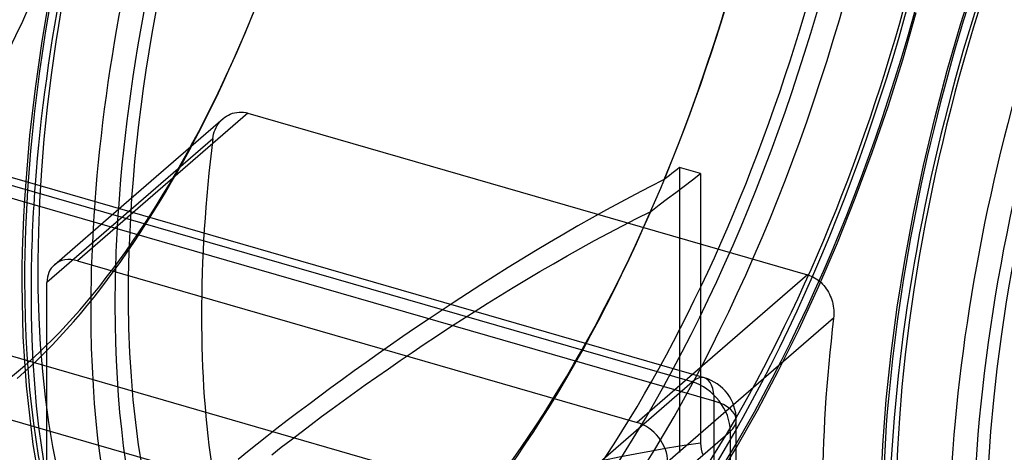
# Model space of a CAD drawing. Header units: millimetres. Extents: x -169 to 169, y -141 to 124.
# Tile 7 of 13: x -103 to 8, y -46 to 2. Entities that reach past the tile are written whole.
import ezdxf

# ---------------------------------------------------------------- set-up
doc = ezdxf.new("R2010")
doc.units = ezdxf.units.MM
doc.layers.add('HIDDEN', color=7, linetype='Continuous')
doc.layers.add('THICK', color=7, linetype='Continuous')

msp = doc.modelspace()

# ---------------------------------------------------------------- linework, layer by layer
at = {"layer": 'HIDDEN'}
for p, q in [((-3.29, -2.04), (-1.75, 3.28)), ((-4.95, -7.33), (-3.29, -2.04)), ((-6.75, -12.56), (-4.95, -7.33)), ((-80.55, -9.07), (-80.38, -8.88)), ((-80.38, -8.88), (-80.19, -8.71)), ((-81.18, -10.22), (-81.09, -9.97)), ((-81.09, -9.97), (-80.98, -9.73)), ((-80.98, -9.73), (-80.85, -9.49)), ((-80.85, -9.49), (-80.71, -9.27)), ((-80.71, -9.27), (-80.55, -9.07)), ((-81.36, -11.01), (-100.13, -27.26)), ((-81.36, -11.01), (-81.32, -10.74)), ((-81.32, -10.74), (-81.26, -10.48)), ((-81.26, -10.48), (-81.18, -10.22)), ((-8.66, -17.71), (-6.75, -12.56)), ((-28.82, -14.46), (-29.11, -14.69)), ((-28.53, -14.23), (-28.82, -14.46)), ((-26.16, -14.92), (-28.53, -14.23)), ((-28.53, -14.23), (-28.53, -46.47)), ((-30.27, -15.59), (-31.91, -16.43)), ((-29.98, -15.37), (-30.27, -15.59)), ((-29.69, -15.14), (-29.98, -15.37)), ((-29.4, -14.91), (-29.69, -15.14)), ((-29.11, -14.69), (-29.4, -14.91)), ((-27.09, -15.63), (-26.16, -14.92)), ((-26.16, -14.92), (-26.16, -45.42)), ((-102.62, -17.85), (-102.49, -15.87)), ((-31.91, -16.43), (-33.55, -17.28)), ((-28.96, -17.05), (-28.03, -16.34)), ((-28.03, -16.34), (-27.09, -15.63)), ((-24.62, -40.66), (-105.38, -17.35)), ((-33.55, -17.28), (-35.19, -18.15)), ((-30.85, -18.48), (-29.91, -17.76)), ((-29.91, -17.76), (-28.96, -17.05)), ((-10.67, -22.75), (-8.66, -17.71)), ((-102.73, -19.82), (-102.62, -17.85)), ((-99.28, -25.24), (-91.97, -18.9)), ((-35.19, -18.15), (-36.81, -19.03)), ((-31.8, -19.2), (-30.85, -18.48)), ((-102.81, -21.76), (-102.73, -19.82)), ((-90.39, -19.36), (-96.66, -24.8)), ((-38.43, -19.93), (-40.04, -20.85)), ((-36.81, -19.03), (-38.43, -19.93)), ((-34.99, -20.83), (-33.4, -20.01)), ((-33.4, -20.01), (-31.8, -19.2)), ((-40.04, -20.85), (-41.65, -21.77)), ((-36.58, -21.66), (-34.99, -20.83)), ((-102.87, -23.68), (-102.81, -21.76)), ((-41.65, -21.77), (-43.24, -22.71)), ((-38.15, -22.51), (-36.58, -21.66)), ((-43.24, -22.71), (-44.82, -23.65)), ((-41.27, -24.24), (-39.71, -23.37)), ((-39.71, -23.37), (-38.15, -22.51)), ((-12.78, -27.67), (-10.67, -22.75)), ((-102.91, -25.57), (-102.87, -23.68)), ((-44.82, -23.65), (-46.39, -24.61)), ((-42.81, -25.12), (-41.27, -24.24)), ((-102.92, -27.45), (-102.91, -25.57)), ((-96.66, -24.8), (-33.34, -43.08)), ((-47.94, -25.57), (-49.49, -26.53)), ((-46.39, -24.61), (-47.94, -25.57)), ((-44.34, -26.01), (-42.81, -25.12)), ((-49.49, -26.53), (-51.02, -27.5)), ((-45.85, -26.91), (-44.34, -26.01)), ((-102.8, -33.35), (-102.92, -27.45)), ((-100.13, -65.04), (-100.13, -27.26)), ((-51.02, -27.5), (-52.53, -28.48)), ((-48.84, -28.72), (-47.35, -27.81)), ((-47.35, -27.81), (-45.85, -26.91)), ((-15.02, -32.52), (-12.78, -27.67)), ((-52.53, -28.48), (-54.03, -29.46)), ((-50.31, -29.63), (-48.84, -28.72)), ((-54.03, -29.46), (-55.51, -30.44)), ((-51.77, -30.55), (-50.31, -29.63)), ((-55.51, -30.44), (-56.97, -31.42)), ((-53.21, -31.47), (-51.77, -30.55)), ((-56.97, -31.42), (-58.42, -32.39)), ((-54.64, -32.39), (-53.21, -31.47)), ((-102.44, -38.93), (-102.8, -33.35)), ((-59.85, -33.37), (-61.26, -34.35)), ((-58.42, -32.39), (-59.85, -33.37)), ((-57.43, -34.24), (-56.04, -33.32)), ((-56.04, -33.32), (-54.64, -32.39)), ((-17.34, -37.21), (-15.02, -32.52)), ((-61.26, -34.35), (-62.64, -35.32)), ((-58.81, -35.16), (-57.43, -34.24)), ((-62.64, -35.32), (-64.01, -36.29)), ((-60.16, -36.08), (-58.81, -35.16)), ((-64.01, -36.29), (-65.36, -37.25)), ((-61.49, -37), (-60.16, -36.08)), ((-65.36, -37.25), (-66.68, -38.21)), ((-62.81, -37.92), (-61.49, -37)), ((-27.06, -37.64), (-33.34, -43.08)), ((-19.73, -41.72), (-17.34, -37.21)), ((-101.67, -45.56), (-102.44, -38.93)), ((-66.68, -38.21), (-67.98, -39.16)), ((-65.37, -39.73), (-64.1, -38.83)), ((-64.1, -38.83), (-62.81, -37.92)), ((-69.25, -40.1), (-70.5, -41.04)), ((-67.98, -39.16), (-69.25, -40.1)), ((-66.62, -40.63), (-65.37, -39.73)), ((-70.5, -41.04), (-71.72, -41.96)), ((-67.84, -41.53), (-66.62, -40.63)), ((-22.43, -41.1), (-29.87, -47.54)), ((-24.62, -102.26), (-24.62, -40.66)), ((-71.72, -41.96), (-72.92, -42.87)), ((-69.04, -42.42), (-67.84, -41.53)), ((-22.18, -46.03), (-19.73, -41.72)), ((-72.92, -42.87), (-74.09, -43.78)), ((-71.37, -44.17), (-70.22, -43.3)), ((-70.22, -43.3), (-69.04, -42.42)), ((-74.09, -43.78), (-75.23, -44.67)), ((-72.5, -45.03), (-71.37, -44.17)), ((-101.13, -48.82), (-101.67, -45.56)), ((-76.35, -45.55), (-77.43, -46.42)), ((-75.23, -44.67), (-76.35, -45.55)), ((-73.61, -45.88), (-72.5, -45.03)), ((-26.16, -45.42), (-26.14, -45.75)), ((-77.43, -46.42), (-78.49, -47.27)), ((-74.68, -46.73), (-73.61, -45.88)), ((-26.14, -45.75), (-26.09, -46.1)), ((-26.09, -46.1), (-26, -46.45)), ((-26, -46.45), (-25.88, -46.8)), ((-24.39, -49.67), (-22.18, -46.03))]:
    msp.add_line(p, q, dxfattribs=at)
for centre, major_axis, ratio, start_param, end_param in [((-53.65, 15.49), (27.18, 94.16), 0.433013, -0.982794, 2.158799), ((-127.74, 36.87), (-21.22, -73.5), 0.433013, 0.588003, 3.141594), ((-62.09, 17.92), (-26.35, -91.27), 0.433013, 1.322189, 3.141599), ((-61.23, 17.67), (-25.79, -89.35), 0.433013, 0.588003, 3.141593), ((-53.65, 15.49), (26.35, 91.27), 0.433013, -2.55359, 0), ((-103.49, 29.87), (-21.77, -75.42), 0.433013, 0.588003, 3.141594), ((-43.43, 12.54), (-26.35, -91.27), 0.433013, 0.588003, 3.141593), ((-102.62, 29.62), (-21.22, -73.5), 0.433013, 0.588003, 3.141594), ((-61.23, 17.67), (-25.79, -89.35), 0.433013, -2.55359, -0.166641), ((-53.65, 15.49), (26.35, 91.27), 0.433013, 0.588003, 3.141593), ((-102.62, 29.62), (-21.22, -73.5), 0.433013, -2.55359, -0.166593), ((43.43, -12.54), (27.18, 94.16), 0.433013, -0.982794, 2.158799), ((-126.35, 36.47), (-21.77, -75.42), 0.433013, 0.588003, 2.158799), ((-127.74, 36.87), (21.33, 73.88), 0.433013, -2.55359, -0.982794), ((43.43, -12.54), (26.35, 91.27), 0.433013, 0.588003, 3.141593), ((-51.92, 14.99), (27.74, 96.08), 0.433013, -2.55359, -0.982794), ((-53.65, 15.49), (27.18, 94.16), 0.433013, -2.55359, -0.982794), ((-45.16, 13.04), (27.74, 96.08), 0.433013, -2.55359, -0.982794), ((-43.43, 12.54), (-27.18, -94.16), 0.433013, 0.588003, 2.158799), ((-35.13, 10.14), (26.35, 91.27), 0.433013, 1.927127, 2.390471), ((-62.09, 17.92), (-26.35, -91.27), 0.433013, -1.083426, -0.166693), ((-51.92, 14.99), (27.74, 96.08), 0.433013, 2.022721, 2.158799), ((-43.43, 12.54), (-26.35, -91.27), 0.433013, -1.111922, 0), ((-45.16, 13.04), (27.74, 96.08), 0.433013, 2.022721, 2.158799), ((-43.43, 12.54), (-27.18, -94.16), 0.433013, -1.108941, -0.982794), ((-62.09, 17.92), (-26.35, -91.27), 0.433013, 0.588003, 1.279681), ((-96.66, -28.26), (2.62, -3.02), 0.75, 2.284521, 3.141672), ((-96.66, -28.26), (2.62, -3.02), 0.75, -3.141514, -2.427868), ((-53.65, 15.49), (27.18, 94.16), 0.433013, 2.158799, 3.729595), ((-51.92, 14.99), (27.74, 96.08), 0.433013, 2.158799, 3.141593), ((-43.43, 12.54), (-27.18, -94.16), 0.433013, -0.982794, 0.588003), ((-45.16, 13.04), (27.74, 96.08), 0.433013, 2.158799, 3.729595), ((-102.62, 29.62), (-21.22, -73.5), 0.433013, 0.000002, 0.588003), ((-27.12, -42.83), (-1.39, -4.8), 0.433013, 2.158799, 3.141599), ((-27.12, -42.83), (-5, 0), 0.5, 3.141499, 4.18879), ((-33.34, -46.54), (2.62, -3.02), 0.75, 0.713724, 2.284521), ((0, -90.5), (-93.88, 0), 0.5, -1.288423, -0.627224)]:
    msp.add_ellipse(centre, major_axis=major_axis, ratio=ratio, start_param=start_param, end_param=end_param, dxfattribs=at)
at = {"layer": 'THICK'}
for p, q in [((3.29, 2.04), (4.95, 7.33)), ((-100.67, 0.06), (-99.76, 5.47)), ((1.75, -3.28), (3.29, 2.04)), ((-101.43, -5.29), (-100.67, 0.06)), ((0.34, -8.64), (1.75, -3.28)), ((-102.04, -10.61), (-101.43, -5.29)), ((-91.97, -18.9), (-80.19, -8.7)), ((-77.38, -8.09), (-90.39, -19.36)), ((-80.19, -8.71), (-80, -8.55)), ((-80, -8.55), (-79.81, -8.42)), ((-79.81, -8.42), (-79.59, -8.3)), ((-79.59, -8.3), (-79.37, -8.19)), ((-79.37, -8.19), (-79.13, -8.11)), ((-79.13, -8.11), (-78.89, -8.04)), ((-78.89, -8.04), (-78.64, -8)), ((-78.64, -8), (-78.38, -7.97)), ((-78.38, -7.97), (-78.13, -7.97)), ((-78.13, -7.97), (-77.87, -7.99)), ((-77.87, -7.99), (-77.62, -8.03)), ((-77.62, -8.03), (-77.38, -8.09)), ((-77.38, -8.09), (-14.05, -26.37)), ((-0.94, -14.01), (0.34, -8.64)), ((-102.49, -15.87), (-102.04, -10.61)), ((-2.07, -19.39), (-0.94, -14.01)), ((-27.12, -38.5), (-107.88, -15.19)), ((-25.73, -38.02), (-106.49, -14.71)), ((-3.06, -24.75), (-2.07, -19.39)), ((-3.9, -30.05), (-3.06, -24.75)), ((-14.05, -26.37), (-27.06, -37.64)), ((-14.05, -26.37), (-13.85, -26.44)), ((-13.85, -26.44), (-13.65, -26.52)), ((-13.65, -26.52), (-13.46, -26.61)), ((-13.46, -26.61), (-13.26, -26.71)), ((-13.26, -26.71), (-13.07, -26.83)), ((-13.07, -26.83), (-12.89, -26.96)), ((-12.89, -26.96), (-12.71, -27.11)), ((-12.71, -27.11), (-12.53, -27.26)), ((-12.53, -27.26), (-12.37, -27.43)), ((-12.37, -27.43), (-12.21, -27.6)), ((-12.21, -27.6), (-12.07, -27.78)), ((-12.07, -27.78), (-11.93, -27.97)), ((-11.93, -27.97), (-11.81, -28.16)), ((-11.81, -28.16), (-11.69, -28.36)), ((-11.69, -28.36), (-11.58, -28.56)), ((-11.58, -28.56), (-11.48, -28.78)), ((-11.48, -28.78), (-11.4, -28.99)), ((-43.87, -53), (-124.63, -29.69)), ((-11.4, -28.99), (-11.32, -29.22)), ((-11.32, -29.22), (-11.25, -29.45)), ((-11.25, -29.45), (-11.19, -29.68)), ((-11.19, -29.68), (-11.14, -29.92)), ((-11.14, -29.92), (-11.11, -30.15)), ((-4.59, -35.29), (-3.9, -30.05)), ((-11.11, -30.15), (-11.08, -30.39)), ((-11.08, -31.07), (-11.1, -31.29)), ((-11.08, -30.39), (-11.07, -30.62)), ((-11.07, -30.85), (-11.08, -31.07)), ((-11.07, -30.62), (-11.07, -30.85)), ((-11.1, -31.29), (-22.43, -41.1)), ((-5.14, -40.53), (-4.59, -35.29)), ((-46.37, -59.5), (-127.13, -36.19)), ((-43.87, -53), (-27.12, -38.5)), ((-5.53, -45.65), (-5.14, -40.53)), ((-22.12, -104.42), (-22.12, -42.83)), ((-39.54, -58.58), (-22.79, -44.08)), ((-22.79, -105.67), (-22.79, -44.08)), ((-5.76, -50.64), (-5.53, -45.65))]:
    msp.add_line(p, q, dxfattribs=at)
msp.add_arc((-27.12, -42.83), 5, 359.9973, 73.8981, dxfattribs=at)
for centre, major_axis, ratio, start_param, end_param in [((-51.92, 14.99), (27.74, 96.08), 0.433013, 0.000107, 2.022721), ((-43.43, 12.54), (-27.18, -94.16), 0.433013, 2.893521, 5.174244), ((-45.16, 13.04), (27.74, 96.08), 0.433013, 0.000107, 2.022721), ((-62.09, 17.92), (-26.35, -91.27), 0.433013, -2.55359, -1.083426), ((-43.43, 12.54), (-26.35, -91.27), 0.433013, -2.55359, -1.111922), ((45.16, -13.04), (-27.74, -96.08), 0.433013, -3.141486, -0.982794), ((53.65, -15.49), (-27.18, -94.16), 0.433013, 2.889841, 5.300392), ((51.92, -14.99), (-27.74, -96.08), 0.433013, -3.141486, -0.982794), ((53.65, -15.49), (-26.35, -91.27), 0.433013, -2.55359, -0.029262), ((35.13, -10.14), (-26.35, -91.27), 0.433013, -1.214466, -0.751122), ((-27.12, -42.83), (-1.39, -4.8), 0.433013, -3.141586, -2.55359), ((-27.12, -42.83), (-3.27, 3.78), 0.75, -2.427868, -0.857072), ((-27.12, -42.83), (-5, 0), 0.5, 2.617994, 3.141499)]:
    msp.add_ellipse(centre, major_axis=major_axis, ratio=ratio, start_param=start_param, end_param=end_param, dxfattribs=at)

doc.saveas('drawing.dxf')
